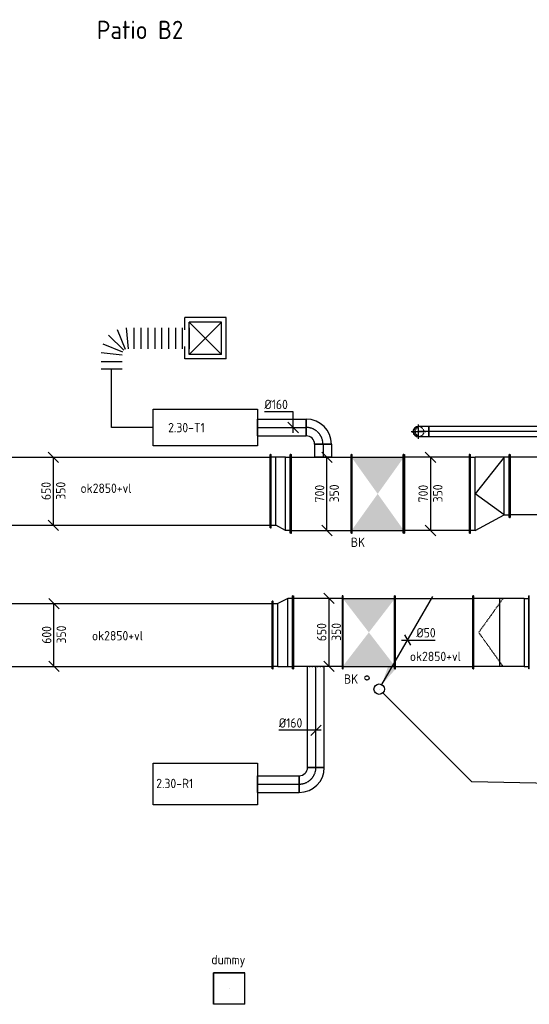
# Model space of a CAD drawing. Header units: millimetres. Extents: x -2770 to 48660, y -299 to 65946.
# Tile 20 of 39: x 19524 to 24398, y 19768 to 29185. Entities that reach past the tile are written whole.
import ezdxf

# ---------------------------------------------------------------- set-up
doc = ezdxf.new("R2010")
doc.units = ezdxf.units.MM
for name, pattern in [('2322109', [10, 5, -2, 1, -2]), ('2322121', [2000, 1000, 1000]), ('2322121_a', [2000, 1000, 1000]), ('CENTER2', [28.575, 19.05, -3.175, 3.175, -3.175]), ('SMALL_DASH', [1.5, 0.5, -1])]:
    doc.linetypes.add(name, pattern=pattern)
for name, color, linetype in [('bTuwkundig', 7, 'Continuous'), ('WL524---', 4, '2322121'), ('WL531---', 5, '2322109'), ('WL570---_APP', 2, 'Continuous'), ('WL570---_RETOUR_D', 4, 'Continuous'), ('WL570---_RETOUR_HL', 1, 'CENTER2'), ('WL570---_RETOUR_RST', 4, 'Continuous'), ('WL570---_RETOUR_RST_HL', 1, 'CENTER2'), ('WL570---_TOEVOER_D', 3, 'Continuous'), ('WL570---_TOEVOER_HL', 1, 'CENTER2'), ('WL570---_TOEVOER_RST', 3, 'Continuous'), ('WL570---_TOEVOER_RST_HL', 1, 'CENTER2'), ('WM524---', 1, 'Continuous'), ('WM570---', 1, 'Continuous'), ('WM570---_RETOUR', 1, 'Continuous'), ('WM570---_TOEVOER', 1, 'Continuous')]:
    doc.layers.add(name, color=color, linetype=linetype)
doc.styles.add('STABICAD-018', font='ISOCP.SHX', dxfattribs={"height": 90})
doc.styles.add('STABICAD-025', font='ISOCP.SHX', dxfattribs={"height": 125})
doc.styles.add('STABICAD-035', font='ISOCP.SHX', dxfattribs={"height": 175})

# ---------------------------------------------------------------- blocks, each defined once
blk = doc.blocks.new('*U462')
at = {"color": 0, "linetype": 'Continuous'}
for p, q in [((0, 325, -3025), (5, 325, -3025)), ((0, -325, -3025), (0, 325, -3025)), ((5, -325, -3025), (5, 325, -3025)), ((5, 300, -3025), (3583.9, 300, -3025)), ((3588.9, 325, -3025), (3583.9, 325, -3025)), ((3583.9, -325, -3025), (3583.9, 325, -3025)), ((3588.9, -325, -3025), (3588.9, 325, -3025)), ((0, -325, -3025), (5, -325, -3025)), ((5, -300, -3025), (3583.9, -300, -3025)), ((3588.9, -325, -3025), (3583.9, -325, -3025))]:
    blk.add_line(p, q, dxfattribs=at)
at = {"layer": 'WM570---_TOEVOER', "color": 2, "style": 'STABICAD-018'}
for tag in ['CODE', 'SECTIONCODE', 'POSITIONCODE']:
    blk.add_attdef(tag, (18355.2, 23300, 3025), '', height=1.8, dxfattribs=at)
blk = doc.blocks.new('*U463')
at = {"linetype": 'Continuous'}
for points in [[(-250, 325), (250, 325), (0, 0)], [(-250, -325), (250, -325), (0, 0)]]:
    blk.add_hatch(color=2, dxfattribs=at).paths.add_polyline_path(points, flags=0)
at = {"color": 2, "linetype": 'Continuous'}
for p, q in [((-250, 350, -3025), (-245, 350, -3025)), ((-250, -350, -3025), (-250, 350, -3025)), ((-245, -350, -3025), (-245, 350, -3025)), ((-245, 325, -3025), (245, 325, -3025)), ((250, 350, -3025), (245, 350, -3025)), ((245, -350, -3025), (245, 350, -3025)), ((250, -350, -3025), (250, 350, -3025)), ((-250, -350, -3025), (-245, -350, -3025)), ((-245, -325, -3025), (245, -325, -3025)), ((250, -350, -3025), (245, -350, -3025))]:
    blk.add_line(p, q, dxfattribs=at)
at = {"layer": 'WM570---_TOEVOER', "color": 1, "style": 'STABICAD-018'}
for tag, p in [('PRODUCTCODE', (23888.6, 24350, 3025)), ('PRODUCTCODE2', (22863.6, 23325, 3025))]:
    blk.add_attdef(tag, p, '', height=1.8, dxfattribs=at)
at = {"layer": 'WM570---_TOEVOER', "color": 2, "style": 'STABICAD-018'}
for tag, p in [('CODE', (22863.6, 23425, 3025)), ('FREETEXT', (22863.6, 23375, 3025)), ('SECTIONCODE', (22863.6, 23325, 3025)), ('POSITIONCODE', (22863.6, 23325, 3025)), ('INDICATIONTEXT', (22625.4, 22834, 3025))]:
    blk.add_attdef(tag, p, '', height=1.8, dxfattribs=at)
blk = doc.blocks.new('*U464')
at = {"color": 0, "linetype": 'Continuous'}
for p, q in [((0, 350, -3025), (5, 350, -3025)), ((0, -350, -3025), (0, 350, -3025)), ((5, -350, -3025), (5, 350, -3025)), ((5, 325, -3025), (471.2, 325, -3025)), ((476.2, 350, -3025), (471.2, 350, -3025)), ((471.2, -350, -3025), (471.2, 350, -3025)), ((476.2, -350, -3025), (476.2, 350, -3025)), ((0, -350, -3025), (5, -350, -3025)), ((5, -325, -3025), (471.2, -325, -3025)), ((476.2, -350, -3025), (471.2, -350, -3025))]:
    blk.add_line(p, q, dxfattribs=at)
at = {"layer": 'WM570---_TOEVOER', "color": 2, "style": 'STABICAD-018'}
for tag in ['CODE', 'SECTIONCODE', 'POSITIONCODE']:
    blk.add_attdef(tag, (22613.6, 23325, 3025), '', height=1.8, dxfattribs=at)
blk = doc.blocks.new('*U460')
at = {"color": 0, "linetype": 'Continuous'}
for p, q in [((-50, 325, -3025), (-45, 325, -3025)), ((-50, -325, -3025), (-50, 325, -3025)), ((-45, -325, -3025), (-45, 325, -3025)), ((-45, 300, -3025), (0, 300, -3025)), ((93.3, 350, -3025), (0, 300, -3025)), ((0, -300, -3025), (0, 300, -3025)), ((138.3, 350, -3025), (93.3, 350, -3025)), ((93.3, -300, -3025), (93.3, 350, -3025)), ((143.3, 375, -3025), (138.3, 375, -3025)), ((138.3, -325, -3025), (138.3, 375, -3025)), ((143.3, -325, -3025), (143.3, 375, -3025)), ((-50, -325, -3025), (-45, -325, -3025)), ((0, -300, -3025), (-45, -300, -3025)), ((0, -300, -3025), (93.3, -300, -3025)), ((93.3, -300, -3025), (138.3, -300, -3025)), ((143.3, -325, -3025), (138.3, -325, -3025))]:
    blk.add_line(p, q, dxfattribs=at)
at = {"layer": 'WM570---_TOEVOER', "color": 2, "style": 'STABICAD-018'}
for tag in ['CODE', 'SECTIONCODE', 'POSITIONCODE']:
    blk.add_attdef(tag, (21994.1, 23300, 3025), '', height=1.8, dxfattribs=at)
blk = doc.blocks.new('*U465')
at = {"color": 0, "linetype": 'Continuous'}
for p, q in [((-50, 375, -3025), (50, 275, -3025)), ((0, 325, -3025), (0, -325, -3025)), ((-50, -275, -3025), (50, -375, -3025))]:
    blk.add_line(p, q, dxfattribs=at)
at = {"color": 0, "linetype": 'Continuous', "style": 'STABICAD-018'}
for s, p in [('650', (-25, -83.7, -3025)), ('350', (115, -81, -3025))]:
    blk.add_text(s, height=90, rotation=90, dxfattribs=at).set_placement(p)
at = {"layer": 'WM570---_TOEVOER', "color": 2, "style": 'STABICAD-018'}
blk.add_attdef('CODE', (22481.9, 23325, 3025), '', height=1.8, dxfattribs=at)
blk = doc.blocks.new('*U416')
at = {"color": 0, "linetype": 'Continuous'}
for p, q in [((0, 80, -3000), (397.7, 80, -3000)), ((0, -80, -3000), (0, 80, -3000)), ((397.7, 80, -3000), (397.7, -80, -3000)), ((0, -80, -3000), (397.7, -80, -3000))]:
    blk.add_line(p, q, dxfattribs=at)
at = {"layer": 'WL570---_RETOUR_HL', "linetype": 'CENTER2'}
blk.add_line((0, 0, -3000), (397.7, 0, -3000), dxfattribs=at)
at = {"layer": 'WM570---', "color": 2, "style": 'STABICAD-018'}
for tag in ['CODE', 'SECTIONCODE', 'POSITIONCODE']:
    blk.add_attdef(tag, (21800, 21874.2, 3000), '', height=1.8, dxfattribs=at)
blk = doc.blocks.new('*U414')
at = {"color": 0, "linetype": 'Continuous'}
for p, q in [((-80, 160, -3000), (80, 160, -3000)), ((-160, -80, -3000), (-160, 80, -3000))]:
    blk.add_line(p, q, dxfattribs=at)
for radius in [80, 240]:
    blk.add_arc((-160, 160, -3000), radius, 270, 0, dxfattribs=at)
at = {"layer": 'WL570---_RETOUR_HL', "linetype": 'CENTER2'}
blk.add_arc((-160, 160, -3000), 160, 270, 0, dxfattribs=at)
at = {"layer": 'WM570---', "color": 2, "style": 'STABICAD-018'}
for tag in ['CODE', 'SECTIONCODE', 'POSITIONCODE']:
    blk.add_attdef(tag, (22268.1, 21874.2, 3000), '', height=1.8, dxfattribs=at)
blk = doc.blocks.new('*U461')
at = {"color": 0, "linetype": 'Continuous'}
for p, q in [((0, 80, -3000), (965.8, 80, -3000)), ((0, -80, -3000), (0, 80, -3000)), ((0, -80, -3000), (965.8, -80, -3000))]:
    blk.add_line(p, q, dxfattribs=at)
at = {"color": 2, "linetype": 'SMALL_DASH'}
blk.add_line((965.8, 80, -3000), (965.8, -80, -3000), dxfattribs=at)
at = {"layer": 'WL570---_RETOUR_HL', "linetype": 'CENTER2'}
blk.add_line((0, 0, -3000), (965.8, 0, -3000), dxfattribs=at)
at = {"layer": 'WM570---_TOEVOER', "color": 2, "style": 'STABICAD-018'}
for tag in ['CODE', 'SECTIONCODE', 'POSITIONCODE']:
    blk.add_attdef(tag, (22357.7, 22034.2, 3000), '', height=1.8, dxfattribs=at)
blk = doc.blocks.new('*U433')
at = {"color": 0, "linetype": 'Continuous'}
for p, q in [((-80, 0, -3000), (-355.1, 0, -3000)), ((50, 0, -3000), (-80, 0, -3000)), ((-50, -50, -3000), (50, 50, -3000))]:
    blk.add_line(p, q, dxfattribs=at)
at = {"color": 0, "linetype": 'Continuous', "style": 'STABICAD-018'}
blk.add_text('%%c160', height=90, dxfattribs=at).set_placement((-355.1, 25, -3000))
at = {"layer": 'WM570---', "color": 2, "style": 'STABICAD-018'}
blk.add_attdef('CODE', (22357.7, 22389.1, 3000), '', height=1.8, dxfattribs=at)
blk = doc.blocks.new('*U434')
at = {"color": 0, "linetype": 'Continuous'}
for p, q in [((0, 350, -3025), (5, 350, -3025)), ((0, -350, -3025), (0, 350, -3025)), ((5, -350, -3025), (5, 350, -3025)), ((5, 325, -3025), (3568.3, 325, -3025)), ((3573.3, 350, -3025), (3568.3, 350, -3025)), ((3568.3, -350, -3025), (3568.3, 350, -3025)), ((3573.3, -350, -3025), (3573.3, 350, -3025)), ((0, -350, -3025), (5, -350, -3025)), ((5, -325, -3025), (3568.3, -325, -3025)), ((3573.3, -350, -3025), (3568.3, -350, -3025))]:
    blk.add_line(p, q, dxfattribs=at)
at = {"layer": 'WM570---_RETOUR', "color": 2, "style": 'STABICAD-018'}
for tag, p in [('POSITIONCODE', (18627.9, 24825, 3025)), ('CODE', (18350.8, 24675, 3025)), ('SECTIONCODE', (18350.8, 24675, 3025))]:
    blk.add_attdef(tag, p, '', height=1.8, dxfattribs=at)
blk = doc.blocks.new('*U437')
at = {"color": 0, "linetype": 'Continuous'}
for p, q in [((50, 275, -3025), (-50, 375, -3025)), ((0, -325, -3025), (0, 325, -3025)), ((50, -375, -3025), (-50, -275, -3025))]:
    blk.add_line(p, q, dxfattribs=at)
at = {"color": 0, "linetype": 'Continuous', "style": 'STABICAD-018'}
for s, p in [('650', (-25, -83.7, -3025)), ('350', (115, -81, -3025))]:
    blk.add_text(s, height=90, rotation=90, dxfattribs=at).set_placement(p)
at = {"layer": 'WM570---_RETOUR', "color": 2, "style": 'STABICAD-018'}
blk.add_attdef('CODE', (19846.5, 24675, 3025), '', height=1.8, dxfattribs=at)
blk = doc.blocks.new('*U432')
at = {"color": 0, "linetype": 'Continuous'}
for p, q in [((50, 250, -3025), (-50, 350, -3025)), ((0, -300, -3025), (0, 300, -3025)), ((50, -350, -3025), (-50, -250, -3025))]:
    blk.add_line(p, q, dxfattribs=at)
at = {"color": 0, "linetype": 'Continuous', "style": 'STABICAD-018'}
for s, p in [('600', (-25, -83.7, -3025)), ('350', (115, -81, -3025))]:
    blk.add_text(s, height=90, rotation=90, dxfattribs=at).set_placement(p)
at = {"layer": 'WM570---', "color": 2, "style": 'STABICAD-018'}
blk.add_attdef('CODE', (19851.9, 23300, 3025), '', height=1.8, dxfattribs=at)
blk = doc.blocks.new('*U436')
at = {"color": 0, "linetype": 'Continuous'}
for p, q in [((-50, 350, -3025), (-45, 350, -3025)), ((-50, -350, -3025), (-50, 350, -3025)), ((-45, -350, -3025), (-45, 350, -3025)), ((0, 325, -3025), (-45, 325, -3025)), ((93.3, 325, -3025), (0, 325, -3025)), ((0, -325, -3025), (0, 325, -3025)), ((93.3, 325, -3025), (138.3, 325, -3025)), ((93.3, -375, -3025), (93.3, 325, -3025)), ((143.3, 350, -3025), (138.3, 350, -3025)), ((138.3, -400, -3025), (138.3, 350, -3025)), ((143.3, -400, -3025), (143.3, 350, -3025)), ((-50, -350, -3025), (-45, -350, -3025)), ((-45, -325, -3025), (0, -325, -3025)), ((93.3, -375, -3025), (0, -325, -3025)), ((138.3, -375, -3025), (93.3, -375, -3025)), ((143.3, -400, -3025), (138.3, -400, -3025))]:
    blk.add_line(p, q, dxfattribs=at)
at = {"layer": 'WM570---_RETOUR', "color": 2, "style": 'STABICAD-018'}
for tag, p in [('CODE', (21974.2, 24775, 3025)), ('SECTIONCODE', (21974.2, 24675, 3025)), ('POSITIONCODE', (21974.2, 24675, 3025))]:
    blk.add_attdef(tag, p, '', height=1.8, dxfattribs=at)
blk = doc.blocks.new('*U458')
at = {"color": 0, "linetype": 'Continuous'}
for p, q in [((0, 375, -3025), (5, 375, -3025)), ((0, -375, -3025), (0, 375, -3025)), ((5, -375, -3025), (5, 375, -3025)), ((5, 350, -3025), (575.4, 350, -3025)), ((580.4, 375, -3025), (575.4, 375, -3025)), ((575.4, -375, -3025), (575.4, 375, -3025)), ((580.4, -375, -3025), (580.4, 375, -3025)), ((0, -375, -3025), (5, -375, -3025)), ((5, -350, -3025), (575.4, -350, -3025)), ((580.4, -375, -3025), (575.4, -375, -3025))]:
    blk.add_line(p, q, dxfattribs=at)
at = {"layer": 'WM570---_TOEVOER', "color": 2, "style": 'STABICAD-018'}
for tag in ['CODE', 'SECTIONCODE', 'POSITIONCODE']:
    blk.add_attdef(tag, (22117.5, 24650, 3025), '', height=1.8, dxfattribs=at)
blk = doc.blocks.new('*U457')
at = {"linetype": 'Continuous'}
for points in [[(-250, 350), (250, 350), (0, 0)], [(-250, -350), (250, -350), (0, 0)]]:
    blk.add_hatch(color=2, dxfattribs=at).paths.add_polyline_path(points, flags=0)
at = {"color": 2, "linetype": 'Continuous'}
for p, q in [((-250, 375, -3025), (-245, 375, -3025)), ((-250, -375, -3025), (-250, 375, -3025)), ((-245, -375, -3025), (-245, 375, -3025)), ((-245, 350, -3025), (245, 350, -3025)), ((250, 375, -3025), (245, 375, -3025)), ((245, -375, -3025), (245, 375, -3025)), ((250, -375, -3025), (250, 375, -3025)), ((-250, -375, -3025), (-245, -375, -3025)), ((-245, -350, -3025), (245, -350, -3025)), ((250, -375, -3025), (245, -375, -3025))]:
    blk.add_line(p, q, dxfattribs=at)
at = {"layer": 'WM570---_TOEVOER', "color": 1, "style": 'STABICAD-018'}
for tag, p in [('PRODUCTCODE', (24047.9, 25750, 3025)), ('PRODUCTCODE2', (22947.9, 24650, 3025))]:
    blk.add_attdef(tag, p, '', height=1.8, dxfattribs=at)
at = {"layer": 'WM570---_TOEVOER', "color": 2, "style": 'STABICAD-018'}
for tag, p in [('CODE', (22947.9, 24750, 3025)), ('FREETEXT', (22947.9, 24700, 3025)), ('SECTIONCODE', (22947.9, 24650, 3025)), ('POSITIONCODE', (22947.9, 24650, 3025)), ('INDICATIONTEXT', (22691.4, 24142.1, 3025))]:
    blk.add_attdef(tag, p, '', height=1.8, dxfattribs=at)
blk = doc.blocks.new('*U450')
at = {"color": 0, "linetype": 'Continuous'}
for p, q in [((50, 300, -3025), (-50, 400, -3025)), ((0, -350, -3025), (0, 350, -3025)), ((50, -400, -3025), (-50, -300, -3025))]:
    blk.add_line(p, q, dxfattribs=at)
at = {"color": 0, "linetype": 'Continuous', "style": 'STABICAD-018'}
for s, p in [('700', (-25, -81, -3025)), ('350', (115, -81, -3025))]:
    blk.add_text(s, height=90, rotation=90, dxfattribs=at).set_placement(p)
at = {"layer": 'WM570---_TOEVOER', "color": 2, "style": 'STABICAD-018'}
blk.add_attdef('CODE', (22462.4, 24650, 3025), '', height=1.8, dxfattribs=at)
blk = doc.blocks.new('*U430')
at = {"color": 0, "linetype": 'Continuous'}
for p, q in [((0, 80, -3000), (465, 80, -3000)), ((0, -80, -3000), (0, 80, -3000)), ((465, 80, -3000), (465, -80, -3000)), ((0, -80, -3000), (465, -80, -3000))]:
    blk.add_line(p, q, dxfattribs=at)
at = {"layer": 'WL570---_TOEVOER_HL', "linetype": 'CENTER2'}
blk.add_line((0, 0, -3000), (465, 0, -3000), dxfattribs=at)
at = {"layer": 'WM570---', "color": 2, "style": 'STABICAD-018'}
for tag in ['CODE', 'SECTIONCODE', 'POSITIONCODE']:
    blk.add_attdef(tag, (21800, 25284.7, 3000), '', height=1.8, dxfattribs=at)
blk = doc.blocks.new('*U431')
at = {"color": 0, "linetype": 'Continuous'}
for p, q in [((0, 150.7, -3000), (-275.1, 150.7, -3000)), ((0, -50, -3000), (0, 150.7, -3000)), ((50, -50, -3000), (-50, 50, -3000))]:
    blk.add_line(p, q, dxfattribs=at)
at = {"color": 0, "linetype": 'Continuous', "style": 'STABICAD-018'}
blk.add_text('%%c160', height=90, dxfattribs=at).set_placement((-275.1, 175.7, -3000))
at = {"layer": 'WM570---', "color": 2, "style": 'STABICAD-018'}
blk.add_attdef('CODE', (22139.5, 25284.7, 3000), '', height=1.8, dxfattribs=at)
blk = doc.blocks.new('*U429')
at = {"color": 0, "linetype": 'Continuous'}
for p, q in [((-160, -80, -3000), (-160, 80, -3000)), ((80, -160, -3000), (-80, -160, -3000))]:
    blk.add_line(p, q, dxfattribs=at)
for radius, start in [(240, 0), (80, 360)]:
    blk.add_arc((-160, -160, -3000), radius, start, 90, dxfattribs=at)
at = {"layer": 'WL570---_TOEVOER_HL', "linetype": 'CENTER2'}
blk.add_arc((-160, -160, -3000), 160, 0, 90, dxfattribs=at)
at = {"layer": 'WM570---', "color": 2, "style": 'STABICAD-018'}
for tag in ['CODE', 'SECTIONCODE', 'POSITIONCODE']:
    blk.add_attdef(tag, (22425, 25284.7, 3000), '', height=1.8, dxfattribs=at)
blk = doc.blocks.new('*U435')
at = {"color": 0, "linetype": 'Continuous'}
for p, q in [((0, 80, -3000), (124.7, 80, -3000)), ((0, -80, -3000), (0, 80, -3000)), ((124.7, 80, -3000), (124.7, -80, -3000)), ((0, -80, -3000), (124.7, -80, -3000))]:
    blk.add_line(p, q, dxfattribs=at)
at = {"layer": 'WL570---_TOEVOER_HL', "linetype": 'CENTER2'}
blk.add_line((0, 0, -3000), (124.7, 0, -3000), dxfattribs=at)
at = {"layer": 'WM570---_RETOUR', "color": 2, "style": 'STABICAD-018'}
for tag in ['CODE', 'SECTIONCODE', 'POSITIONCODE']:
    blk.add_attdef(tag, (22425, 25124.7, 3000), '', height=1.8, dxfattribs=at)
blk = doc.blocks.new('*U467')
at = {"color": 0, "linetype": 'Continuous'}
for p, q in [((0, 350, -3025), (5, 350, -3025)), ((0, -350, -3025), (0, 350, -3025)), ((5, -350, -3025), (5, 350, -3025)), ((5, 325, -3025), (745.6, 325, -3025)), ((750.6, 350, -3025), (745.6, 350, -3025)), ((745.6, -350, -3025), (745.6, 350, -3025)), ((750.6, -350, -3025), (750.6, 350, -3025)), ((0, -350, -3025), (5, -350, -3025)), ((5, -325, -3025), (745.6, -325, -3025)), ((750.6, -350, -3025), (745.6, -350, -3025))]:
    blk.add_line(p, q, dxfattribs=at)
at = {"layer": 'WM570---_TOEVOER', "color": 2, "style": 'STABICAD-018'}
for tag in ['CODE', 'SECTIONCODE', 'POSITIONCODE']:
    blk.add_attdef(tag, (23113.6, 23325, 3025), '', height=1.8, dxfattribs=at)
blk = doc.blocks.new('*U456')
at = {"color": 0, "linetype": 'Continuous'}
for p, q in [((0, 375, -3025), (5, 375, -3025)), ((0, -375, -3025), (0, 375, -3025)), ((5, -375, -3025), (5, 375, -3025)), ((5, 350, -3025), (626.5, 350, -3025)), ((631.5, 375, -3025), (626.5, 375, -3025)), ((626.5, -375, -3025), (626.5, 375, -3025)), ((631.5, -375, -3025), (631.5, 375, -3025)), ((0, -375, -3025), (5, -375, -3025)), ((5, -350, -3025), (626.5, -350, -3025)), ((631.5, -375, -3025), (626.5, -375, -3025))]:
    blk.add_line(p, q, dxfattribs=at)
at = {"layer": 'WM570---_TOEVOER', "color": 2, "style": 'STABICAD-018'}
for tag, p in [('SECTIONCODE', (23829.4, 24650, 3025)), ('CODE', (23829.4, 24650, 3025)), ('POSITIONCODE', (23595.7, 24500, 3025))]:
    blk.add_attdef(tag, p, '', height=1.8, dxfattribs=at)
blk = doc.blocks.new('*U451')
at = {"color": 0, "linetype": 'Continuous'}
for p, q in [((0, 300, -3005), (5, 300, -3005)), ((0, -300, -3005), (0, 300, -3005)), ((5, -300, -3005), (5, 300, -3005)), ((2992.3, 300, -3005), (2987.3, 300, -3005)), ((2987.3, -300, -3005), (2987.3, 300, -3005)), ((2992.3, -300, -3005), (2992.3, 300, -3005)), ((5, 275, -3005), (2987.3, 275, -3005)), ((5, -275, -3005), (2987.3, -275, -3005)), ((0, -300, -3005), (5, -300, -3005)), ((2992.3, -300, -3005), (2987.3, -300, -3005))]:
    blk.add_line(p, q, dxfattribs=at)
at = {"layer": 'WM570---_TOEVOER', "color": 2, "style": 'STABICAD-018'}
for tag, p in [('CODE', (27201.6, 24725, 3005)), ('POSITIONCODE', (25771.2, 24575, 3005)), ('SECTIONCODE', (26822.4, 24575, 3005))]:
    blk.add_attdef(tag, p, '', height=1.8, rotation=85, dxfattribs=at)
blk = doc.blocks.new('*U459')
at = {"color": 0, "linetype": 'Continuous'}
for p, q in [((-50, 375, -3025), (-45, 375, -3025)), ((-50, -375, -3025), (-50, 375, -3025)), ((-45, -375, -3025), (-45, 375, -3025)), ((-45, 350, -3025), (0, 350, -3025)), ((279.9, 350, -3025), (0, 350, -3025)), ((0, -350, -3025), (0, 350, -3025)), ((279.9, 350, -3025), (0, 0, -3025)), ((324.9, 350, -3025), (279.9, 350, -3025)), ((279.9, -200, -3025), (279.9, 350, -3025)), ((329.9, 375, -3025), (324.9, 375, -3025)), ((324.9, -225, -3025), (324.9, 375, -3025)), ((329.9, -225, -3025), (329.9, 375, -3025)), ((279.9, -200, -3025), (0, 0, -3025)), ((0, -350, -3025), (279.9, -200, -3025)), ((279.9, -200, -3025), (324.9, -200, -3025)), ((329.9, -225, -3025), (324.9, -225, -3025)), ((-50, -375, -3025), (-45, -375, -3025)), ((0, -350, -3025), (-45, -350, -3025))]:
    blk.add_line(p, q, dxfattribs=at)
at = {"layer": 'WM570---_TOEVOER', "color": 2, "style": 'STABICAD-018'}
for tag in ['SECTIONCODE', 'CODE', 'POSITIONCODE']:
    blk.add_attdef(tag, (23879.4, 24650, 3025), '', height=1.8, dxfattribs=at)
blk = doc.blocks.new('*U466')
at = {"color": 0, "linetype": 'Continuous'}
for p, q in [((0, 350, -3025), (5, 350, -3025)), ((0, -350, -3025), (0, 350, -3025)), ((5, -350, -3025), (5, 350, -3025)), ((50, 325, -3025), (5, 325, -3025)), ((251.3, 325, -3025), (50, 325, -3025)), ((251.3, -325, -3025), (251.3, 325, -3025)), ((484, 325, -3025), (251.3, 325, -3025)), ((484, 325, -3025), (529, 325, -3025)), ((484, 325, -3025), (484, -325, -3025)), ((534, 350, -3025), (529, 350, -3025)), ((529, -350, -3025), (529, 350, -3025)), ((534, -350, -3025), (534, 350, -3025)), ((0, -350, -3025), (5, -350, -3025)), ((50, -325, -3025), (5, -325, -3025)), ((251.3, -325, -3025), (50, -325, -3025)), ((484, -325, -3025), (251.3, -325, -3025)), ((484, -325, -3025), (529, -325, -3025)), ((534, -350, -3025), (529, -350, -3025))]:
    blk.add_line(p, q, dxfattribs=at)
at = {"color": 2, "linetype": 'SMALL_DASH'}
for p in [(282.7, 325, -575), (282.7, -325, -575)]:
    blk.add_line(p, (50, 0, -175), dxfattribs=at)
at = {"layer": 'WM570---_TOEVOER', "color": 2, "style": 'STABICAD-018'}
for tag in ['CODE', 'SECTIONCODE', 'POSITIONCODE']:
    blk.add_attdef(tag, (23864.2, 23325, 3025), '', height=1.8, dxfattribs=at)
blk = doc.blocks.new('*U469')
at = {"color": 0, "linetype": 'Continuous'}
for p, q in [((-50, 400, -3025), (50, 300, -3025)), ((0, 350, -3025), (0, -350, -3025)), ((-50, -300, -3025), (50, -400, -3025))]:
    blk.add_line(p, q, dxfattribs=at)
at = {"color": 0, "linetype": 'Continuous', "style": 'STABICAD-018'}
for s, p in [('700', (-25, -81, -3025)), ('350', (115, -81, -3025))]:
    blk.add_text(s, height=90, rotation=90, dxfattribs=at).set_placement(p)
at = {"layer": 'WM570---_TOEVOER', "color": 2, "style": 'STABICAD-018'}
blk.add_attdef('CODE', (23452.9, 24650, 3025), '', height=1.8, dxfattribs=at)
blk = doc.blocks.new('*U508')
at = {"color": 0, "linetype": 'Continuous'}
for p, q in [((0, 50, -2750), (3468.8, 50, -2750)), ((0, -50, -2750), (0, 50, -2750)), ((3468.8, 50, -2750), (3468.8, -50, -2750)), ((0, -50, -2750), (3468.8, -50, -2750))]:
    blk.add_line(p, q, dxfattribs=at)
at = {"layer": 'WL570---_RETOUR_HL', "linetype": 'CENTER2'}
blk.add_line((0, 0, -2750), (3468.8, 0, -2750), dxfattribs=at)
at = {"layer": 'WM570---_RETOUR', "color": 2, "style": 'STABICAD-018'}
for tag in ['CODE', 'SECTIONCODE', 'POSITIONCODE']:
    blk.add_attdef(tag, (26906.6, 25245.3, 2750), '', height=1.8, dxfattribs=at)
blk = doc.blocks.new('*U498')
at = {"color": 0, "linetype": 'Continuous'}
for p, q in [((-100, 50, -2750), (-86.8, 50, -2750)), ((-100, -50, -2750), (-100, 50, -2750)), ((-86.8, 50, -2750), (-61.4, 50, -2750)), ((-61.4, 50, -2750), (-38.6, 50, -2750)), ((-38.6, 50, -2750), (-20, 50, -2750)), ((-20, 50, -2750), (-6.8, 50, -2750)), ((-6.8, 50, -2750), (0, 50, -2750)), ((-100, -50, -2750), (-86.8, -50, -2750)), ((-86.8, -50, -2750), (-61.4, -50, -2750)), ((-61.4, -50, -2750), (-38.6, -50, -2750)), ((-38.6, -50, -2750), (-20, -50, -2750)), ((-20, -50, -2750), (-6.8, -50, -2750)), ((-6.8, -50, -2750), (0, -50, -2750))]:
    blk.add_line(p, q, dxfattribs=at)
blk.add_arc((0, 0, -2750), 50, 270, 90, dxfattribs=at)
at = {"layer": 'WL570---_RETOUR_HL', "linetype": 'CENTER2'}
blk.add_line((-100, 0, -2750), (0, 0, -2750), dxfattribs=at)
at = {"layer": 'WM570---_RETOUR', "color": 2, "style": 'STABICAD-018'}
for tag in ['SECTIONCODE', 'CODE', 'POSITIONCODE']:
    blk.add_attdef(tag, (23337.8, 25245.3, 2750), '', height=1.8, dxfattribs=at)
blk = doc.blocks.new('*U499')
at = {"layer": 'WL570---_RETOUR_HL', "linetype": 'CENTER2'}
for p, q in [((-70, 0, -400), (70, 0, -400)), ((0, -70, -400), (0, 70, -400))]:
    blk.add_line(p, q, dxfattribs=at)
at = {"layer": 'WL570---_RETOUR_HL', "linetype": 'SMALL_DASH'}
blk.add_circle((0, 0, -2650), 50, dxfattribs=at)
at = {"layer": 'WL570---_RETOUR_HL', "linetype": 'CENTER2'}
blk.add_circle((0, 0, -2650), 0.0125, dxfattribs=at)
at = {"layer": 'WL570---_RETOUR_HL', "linetype": 'SMALL_DASH'}
for centre, radius, start, end in [((0, 0, -2650), 40, 90, 270), ((9.5, 0, -2650), 41.1, 103.35118, 256.64882)]:
    blk.add_arc(centre, radius, start, end, dxfattribs=at)
at = {"layer": 'WM570---_RETOUR', "color": 2, "style": 'STABICAD-018'}
for tag in ['SECTIONCODE', 'CODE', 'POSITIONCODE']:
    blk.add_attdef(tag, (23337.8, 25245.3, 2650), '', height=1.8, dxfattribs=at)
blk = doc.blocks.new('*U544')
at = {"linetype": '2322121'}
blk.add_hatch(color=2, dxfattribs=at).paths.add_polyline_path([(25, 43.3), (86.3, 224.4), (151.2, 186.9)], flags=0)
at = {"color": 2, "linetype": '2322121_a'}
blk.add_line((25, 43.3, 3000), (512.5, 887.7, 3000), dxfattribs=at)
at = {"color": 0, "linetype": '2322121'}
blk.add_line((0, 0), (0, 0, 3000), dxfattribs=at)
blk.add_circle((0, 0, 3000), 50, dxfattribs=at)
at = {"color": 2, "linetype": '2322121'}
blk.add_circle((0, 0, 3000), 50, dxfattribs=at)
at = {"layer": 'WM570---_RETOUR', "color": 2, "style": 'STABICAD-018'}
for tag, p in [('SECTIONCODE', (22962.7, 22932, 1499.5)), ('POSITIONCODE', (22962.7, 22932, 1499.5)), ('CODE', (22962.7, 22882)), ('FLOORCODE', (23012.7, 22782))]:
    blk.add_attdef(tag, p, '', height=1.8, dxfattribs=at)
blk = doc.blocks.new('*U545')
at = {"color": 0, "linetype": 'Continuous'}
for p, q in [((-57.7, 0), (34.4, 0)), ((-28.9, 50), (28.9, -50)), ((34.4, 0), (264.5, 0))]:
    blk.add_line(p, q, dxfattribs=at)
at = {"color": 0, "linetype": 'Continuous', "style": 'STABICAD-018'}
blk.add_text('%%c50', height=90, dxfattribs=at).set_placement((84.4, 25))
at = {"layer": 'WM570---_RETOUR', "color": 2, "style": 'STABICAD-018'}
blk.add_attdef('CODE', (23233.7, 23251.4), '', height=1.8, dxfattribs=at)
blk = doc.blocks.new('*U550')
at = {"color": 0, "linetype": '2322109'}
blk.add_circle((0, 0), 20, dxfattribs=at)
at = {"layer": 'WM570---_RETOUR', "color": 2, "style": 'STABICAD-018'}
for tag in ['CODE', 'CODE2', 'SECTIONCODE', 'INDICATIONTEXT', 'POSITIONCODE', 'LABEL']:
    blk.add_attdef(tag, (22845.6, 22889.5), '', height=1.2, dxfattribs=at)
at = {"layer": 'WM570---_RETOUR', "color": 1, "style": 'STABICAD-018'}
blk.add_attdef('PRODUCTCODE', (22845.6, 22889.5), '', height=1.8, dxfattribs=at)
blk = doc.blocks.new('*U971')
at = {"color": 0, "linetype": 'Continuous'}
for p, q in [((197.5, 197.5, -2700), (-197.5, 197.5, -2700)), ((-197.5, 80, -2700), (-197.5, 197.5, -2700)), ((197.5, -197.5, -2700), (197.5, 197.5, -2700)), ((155, 155, -2700), (-155, 155, -2700)), ((-155, -155, -2700), (-155, 155, -2700)), ((155, -155, -2700), (-155, 155, -2700)), ((-155, -155, -2700), (155, 155, -2700)), ((155, -155, -2700), (155, 155, -2700)), ((-197.5, -197.5, -2700), (-197.5, -80, -2700)), ((155, -155, -2700), (-155, -155, -2700)), ((197.5, -197.5, -2700), (-197.5, -197.5, -2700))]:
    blk.add_line(p, q, dxfattribs=at)
at = {"layer": 'WL570---_TOEVOER_RST_HL', "linetype": 'CENTER2'}
blk.add_circle((0, 0, -2700), 0.0125, dxfattribs=at)
at = {"layer": 'WM570---', "color": 1, "style": 'STABICAD-018'}
blk.add_attdef('PRODUCTCODE', (9978.6, 24204, 2700), '', height=1.8, rotation=355.4, dxfattribs=at)
at = {"layer": 'WM570---', "color": 2}
for tag, p, style in [('CODE', (9946.8, 23809.3, 2700), 'STABICAD-018'), ('SECTIONCODE', (9938.8, 23709.6, 2700), 'STABICAD-025'), ('MATERIALCODE', (9938.8, 23709.6, 2700), 'STABICAD-025'), ('POSITIONCODE', (9938.8, 23709.6, 2700), 'STABICAD-025'), ('FLOWPREFIX', (9921.4, 23213.4, 2700), 'STABICAD-018'), ('FLOW', (9943.9, 23211.6, 2700), 'STABICAD-018'), ('FLOWSUFFIX', (10109.9, 23198.3, 2700), 'STABICAD-018')]:
    blk.add_attdef(tag, p, '', height=1.8, rotation=355.4, dxfattribs=dict(at, style=style))
blk = doc.blocks.new('*U1006')
at = {"color": 0, "linetype": 'Continuous'}
for p, q in [((0, -100, -3000), (0, 100, -3000)), ((73.8, 100, -3000), (73.8, -100, -3000)), ((157.5, 100, -3000), (137.8, -100, -3000)), ((243.2, 83, -3000), (165.2, -105.4, -3000)), ((324.2, 28.8, -3000), (180, -115.3, -3000)), ((378.3, -52.1, -3000), (189.9, -130.2, -3000)), ((395.3, -137.8, -3000), (195.3, -157.5, -3000)), ((395.3, -213.7, -3000), (195.3, -213.7, -3000)), ((395.3, -279.7, -3000), (195.3, -279.7, -3000)), ((395.3, -345.7, -3000), (195.3, -345.7, -3000)), ((395.3, -411.6, -3000), (195.3, -411.6, -3000)), ((395.3, -477.6, -3000), (195.3, -477.6, -3000)), ((395.3, -543.6, -3000), (195.3, -543.6, -3000)), ((395.3, -609.6, -3000), (195.3, -609.6, -3000)), ((395.3, -675.6, -3000), (195.3, -675.6, -3000)), ((395.3, -741.6, -3000), (195.3, -741.6, -3000))]:
    blk.add_line(p, q, dxfattribs=at)
at = {"layer": 'WL570---_TOEVOER_D', "color": 2, "style": 'STABICAD-018'}
for tag in ['CODE', 'SECTIONCODE', 'POSITIONCODE']:
    blk.add_attdef(tag, (20403.4, 25843.2, 3000), '', height=1.8, dxfattribs=at)
blk = doc.blocks.new('*U970')
at = {"color": 0, "linetype": 'Continuous'}
for p, q in [((150, 150, -2850), (-150, 150, -2850)), ((-150, -150, -2850), (-150, 150, -2850)), ((147.5, 147.5, -2850), (-147.5, 147.5, -2850)), ((-147.5, -147.5, -2850), (-147.5, 147.5, -2850)), ((147.5, -147.5, -2850), (147.5, 147.5, -2850)), ((150, -150, -2850), (150, 150, -2850)), ((150, -150, -2850), (-150, -150, -2850)), ((147.5, -147.5, -2850), (-147.5, -147.5, -2850))]:
    blk.add_line(p, q, dxfattribs=at)
at = {"layer": 'WL570---_RETOUR_RST_HL', "linetype": 'CENTER2'}
blk.add_circle((0, 0, -2850), 0.0125, dxfattribs=at)
at = {"layer": 'WL570---_RETOUR_D', "color": 1, "style": 'STABICAD-018'}
blk.add_attdef('PRODUCTCODE', (6467.2, 62638.8, 2850), '', height=1.8, rotation=355, dxfattribs=at)
at = {"layer": 'WL570---_RETOUR_D', "color": 2, "style": 'STABICAD-018'}
for tag, p in [('CODE', (6443.6, 62319.7, 2850)), ('SECTIONCODE', (6436.2, 62219.9, 2850)), ('MATERIALCODE', (6436.2, 62219.9, 2850)), ('POSITIONCODE', (6436.2, 62219.9, 2850)), ('FLOW', (6415.7, 61883.5, 2850)), ('FLOWPREFIX', (6261.6, 61811.7, 2850)), ('FLOWSUFFIX', (6450.1, 61797.8, 2850))]:
    blk.add_attdef(tag, p, '', height=1.8, rotation=355, dxfattribs=at)

msp = doc.modelspace()

# ---------------------------------------------------------------- linework, layer by layer
at = {"layer": 'WL524---', "linetype": '2322121'}
for p, q in [((23848.4, 21896.2), (22998.1, 22746.6)), ((26442.9, 21842.2), (23848.4, 21896.2))]:
    msp.add_line(p, q, dxfattribs=at)
at = {"layer": 'WL570---_APP', "color": 2}
msp.add_lwpolyline([(20800, 25459.7), (21800, 25459.7), (21800, 25109.7), (20800, 25109.7)], close=True, dxfattribs=at)
at = {"layer": 'WL570---_APP'}
msp.add_lwpolyline([(20800, 22074.2), (21800, 22074.2), (21800, 21674.2), (20800, 21674.2)], close=True, dxfattribs=at)
at = {"layer": 'WL570---_TOEVOER_D'}
msp.add_lwpolyline([(20800, 25284.7), (20403.4, 25284.7), (20403.4, 25843.2)], dxfattribs=at)

# ---------------------------------------------------------------- block references
at = {"layer": 'WL524---', "linetype": '2322121'}
msp.add_blockref('*U544', (22962.7, 22782), dxfattribs=at)
at = {"layer": 'WL531---', "linetype": '2322109'}
msp.add_blockref('*U550', (22845.6, 22889.5), dxfattribs=at)
at = {"layer": 'WL570---_RETOUR_D', "linetype": 'Continuous'}
for name, p in [('*U499', (23337.8, 25245.3, 2650)), ('*U460', (21994.1, 23300, 3025)), ('*U467', (23113.6, 23325, 3025)), ('*U466', (23864.2, 23325, 3025)), ('*U462', (18355.2, 23300, 3025)), ('*U416', (21800, 21874.2, 3000)), ('*U414', (22357.7, 21874.2, 3000))]:
    msp.add_blockref(name, p, dxfattribs=at)
for name, p, rotation in [('*U498', (23337.8, 25245.3, 2750), 180), ('*U508', (26906.6, 25245.3, 2750), 180), ('*U464', (22613.6, 23325, 3025), 180), ('*U461', (22357.7, 22034.2, 3000), 90.00000000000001)]:
    msp.add_blockref(name, p, dxfattribs=dict(at, rotation=rotation))
at = {"layer": 'WL570---_RETOUR_D', "color": 2, "linetype": 'Continuous'}
ref = msp.add_blockref('*U463', (22863.6, 23325, 3025), dxfattribs=at)
ref.add_attrib('INDICATIONTEXT', 'BK', (22625.4, 22834, 3025), dxfattribs={"layer": '0', "color": 2, "linetype": 'SMALL_DASH', "height": 90, "style": 'STABICAD-018'})
at = {"layer": 'WL570---_RETOUR_RST', "linetype": 'Continuous'}
ref = msp.add_blockref('*U970', (21528.9, 19917.8, 2850), dxfattribs=at)
ref.add_attrib('PRODUCTCODE', 'dummy', (21356.7, 20151.8, 2850), dxfattribs={"layer": '0', "color": 1, "linetype": 'Continuous', "height": 90, "rotation": 359.22973, "style": 'STABICAD-018'})
at = {"layer": 'WL570---_TOEVOER_D', "linetype": 'Continuous'}
for name, p, rotation in [('*U1006', (20403.4, 25843.2, 3000), 90.00000000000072), ('*U435', (22425, 25124.7, 3000), 270), ('*U456', (23829.4, 24650, 3025), 180), ('*U451', (27201.6, 24725, 3005), 180)]:
    msp.add_blockref(name, p, dxfattribs=dict(at, rotation=rotation))
for name, p in [('*U430', (21800, 25284.7, 3000)), ('*U429', (22425, 25284.7, 3000)), ('*U434', (18350.8, 24675, 3025)), ('*U436', (21974.2, 24675, 3025)), ('*U458', (22117.5, 24650, 3025)), ('*U459', (23879.4, 24650, 3025))]:
    msp.add_blockref(name, p, dxfattribs=at)
at = {"layer": 'WL570---_TOEVOER_D', "color": 2, "linetype": 'Continuous'}
ref = msp.add_blockref('*U457', (22947.9, 24650, 3025), dxfattribs=at)
ref.add_attrib('INDICATIONTEXT', 'BK', (22691.4, 24142.1, 3025), dxfattribs={"layer": '0', "color": 2, "linetype": 'Continuous', "height": 90, "style": 'STABICAD-018'})
at = {"layer": 'WL570---_TOEVOER_RST', "linetype": 'Continuous'}
msp.add_blockref('*U971', (21300, 26138.5, 2700), dxfattribs=at)
at = {"layer": 'WM524---', "linetype": 'Continuous'}
msp.add_blockref('*U545', (23233.7, 23251.4), dxfattribs=at)
at = {"layer": 'WM570---_RETOUR', "linetype": 'Continuous'}
for name, p in [('*U432', (19851.9, 23300, 3025)), ('*U465', (22481.9, 23325, 3025)), ('*U433', (22357.7, 22389.1, 3000))]:
    msp.add_blockref(name, p, dxfattribs=at)
at = {"layer": 'WM570---_TOEVOER', "linetype": 'Continuous'}
for name, p in [('*U431', (22139.5, 25284.7, 3000)), ('*U437', (19846.5, 24675, 3025)), ('*U450', (22462.4, 24650, 3025)), ('*U469', (23452.9, 24650, 3025))]:
    msp.add_blockref(name, p, dxfattribs=at)

# ---------------------------------------------------------------- texts
at = {"layer": 'bTuwkundig', "color": 3, "style": 'STABICAD-035'}
msp.add_text('Patio B2', height=175, dxfattribs=at).set_placement((20262.4, 29000.4, -500))
at = {"layer": 'WM570---', "style": 'STABICAD-018'}
for s, p in [('2.30-T1', (20943.6, 25238.8)), ('2.30-R1', (20829.7, 21835.2))]:
    msp.add_text(s, height=90, dxfattribs=at).set_placement(p)
at = {"layer": 'WM570---_RETOUR', "linetype": 'Continuous', "style": 'STABICAD-018'}
for p in [(20215.3, 23248.1), (23255.9, 23050.1)]:
    msp.add_text('ok2850+vl', height=90, dxfattribs=at).set_placement(p)
at = {"layer": 'WM570---_TOEVOER', "linetype": 'Continuous', "style": 'STABICAD-018'}
msp.add_text('ok2850+vl', height=90, dxfattribs=at).set_placement((20105.7, 24658.8))

doc.saveas('drawing.dxf')
